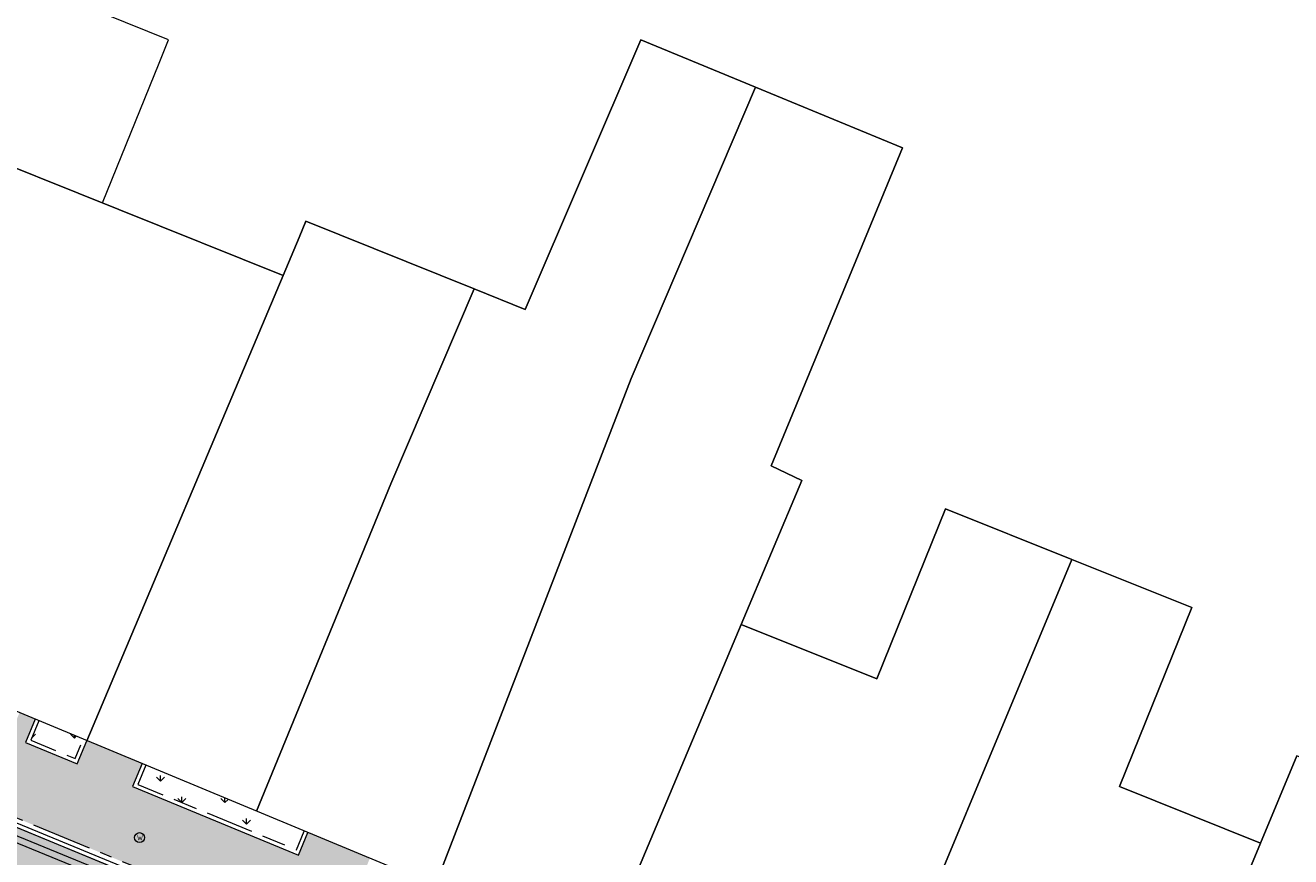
# Model space of a CAD drawing. Header units: metres. Extents: x 187916 to 189411, y 333285 to 334910.
# Tile 226 of 256: x 188665 to 188696, y 334225 to 334246. Entities that reach past the tile are written whole.
import ezdxf

# ---------------------------------------------------------------- set-up
doc = ezdxf.new("R2010")
doc.units = ezdxf.units.M
doc.linetypes.add('VH-OPSLUITBAND_100X200', pattern=[16, 8, -2, 4, -2])
doc.linetypes.add('VH-TROTTOIRBAND_180-200', pattern=[20, 10, -2, 2, -2, 2, -2])
for name, color, linetype, lineweight in [('B-ME-IE-MEUBILAIR_WEGMEUBILAIR-S', 253, 'Continuous', 18), ('B-ME-OG-BEBOUWING_HOOFDGEBOUW-G', 253, 'Continuous', 18), ('B-ME-VH-KANTOPSLUITING_ACHTERKANTBAND-G', 253, 'Continuous', 18), ('B-ME-VH-VERHARDING_ASFALT-G', 253, 'Continuous', 18), ('B-ME-VH-VERHARDING_BETONSTRAATSTEEN-G', 253, 'Continuous', 18), ('B-WE-OG-BEBOUWING-GV', 253, 'Continuous', 15), ('B-WE-OG-BEBOUWING_LUIFEL-GV', 253, 'Continuous', 15), ('B-WE-OG-TERREIN_ERF-GV', 253, 'Continuous', 15), ('N-WE-GR-VAKBEPLANTING-A', 94, 'Continuous', 5), ('N-WE-VH-KANTOPSLUITING_OPSLUITBAND_80X200-G', 30, 'VH-OPSLUITBAND_100X200', 15), ('N-WE-VH-KANTOPSLUITING_RIJWIELPADBAND_4-12 200-G', 94, 'VH-TROTTOIRBAND_180-200', 15), ('N-WE-VH-KANTOPSLUITING_VOORKANTBAND-G', 7, 'Continuous', 15), ('N-WE-VH-KANTVERHARDING_STREKLAAG_BSS-G', 60, 'Continuous', 18), ('N-WE-VH-VERHARDING_BETONSTRAATSTEEN-ROOD-A', 11, 'Continuous', 18), ('N-WE-VH-VERHARDING_TEGEL-A', 254, 'Continuous', 5)]:
    doc.layers.add(name, color=color, linetype=linetype, lineweight=lineweight)
doc.styles.add('NLCS-ISO', font='NLCS-ISO.ttf')
pattern_1 = [(90, (188650.22014, 334234.0573), (-0.538815, 0.538815), [0.142875, -0.934756]), (45, (188650.22014, 334234.0573), (-0.538815, 0.538815), [0.142875, -0.619125]), (135, (188650.22014, 334234.0573), (-0.538815, -0.538815), [0.142875, -0.619125])]

# ---------------------------------------------------------------- blocks, each defined once
blk = doc.blocks.new('SIE-WEG_STRAATPOT_WATER-SO')
blk.add_circle((0, 0), 0.4)
at = {"style": 'NLCS-ISO'}
blk.add_text('W', height=0.4, dxfattribs=at).set_placement((-0.21, -0.21))
blk = doc.blocks.new('DTM')
at = {"layer": 'B-ME-OG-BEBOUWING_HOOFDGEBOUW-G', "ltscale": 0.2, "flags": 128}
blk.add_lwpolyline([(188743.984, 334223.538), (188751.918, 334216.97), (188745.439, 334209.242), (188737.89, 334200.322), (188736.315, 334199.955), (188734.796, 334199.583), (188679.838, 334222.38), (188678.264, 334223.032), (188655.264, 334232.598), (188638.03, 334239.47), (188638.955, 334241.776), (188633.106, 334244.085), (188630.27, 334245.206), (188630.231, 334245.102), (188630.193, 334245.022), (188621.297, 334248.508), (188621.734, 334249.609), (188622.292, 334251.027), (188611.642, 334255.21), (188613.011, 334258.642), (188616.427, 334267.257)], dxfattribs=at)
at = {"layer": 'B-ME-VH-KANTOPSLUITING_ACHTERKANTBAND-G', "ltscale": 0.2, "flags": 128}
blk.add_lwpolyline([(188739.643, 334194.783), (188730.551, 334198.493), (188721.825, 334202.112), (188713.31, 334205.654), (188704.659, 334209.26), (188696.616, 334212.57), (188685.505, 334217.17), (188667.644, 334224.551), (188658.896, 334228.172), (188651.163, 334231.362), (188642.751, 334234.837), (188638.173, 334236.716), (188637.901, 334236.94), (188638.023, 334237.318), (188635.296, 334240.643)], dxfattribs=at)
at = {"layer": 'B-ME-VH-VERHARDING_ASFALT-G', "ltscale": 0.2, "flags": 128}
blk.add_lwpolyline([(188739.527, 334194.418), (188730.495, 334198.147), (188721.727, 334201.813), (188713.243, 334205.315), (188704.513, 334208.947), (188696.465, 334212.236), (188685.385, 334216.855), (188667.568, 334224.205), (188658.914, 334227.753), (188651.079, 334231.036), (188642.683, 334234.454), (188638.008, 334236.379), (188637.534, 334236.757), (188634.604, 334240.52), (188634.304, 334240.731), (188625.584, 334244.304), (188615.331, 334248.551), (188613.968, 334249.284), (188611.677, 334251.278), (188611.317, 334251.741)], dxfattribs=at)
at = {"layer": 'B-ME-VH-VERHARDING_BETONSTRAATSTEEN-G', "ltscale": 0.2, "flags": 128}
blk.add_lwpolyline([(188739.558, 334194.575), (188730.526, 334198.304), (188721.753, 334201.944), (188713.261, 334205.456), (188704.548, 334209.066), (188696.503, 334212.399), (188685.436, 334216.967), (188667.607, 334224.362), (188658.919, 334227.931), (188651.12, 334231.158), (188642.697, 334234.621), (188638.089, 334236.51), (188637.667, 334236.853), (188634.718, 334240.625), (188634.381, 334240.845), (188625.638, 334244.45), (188615.394, 334248.676), (188614.042, 334249.414), (188611.776, 334251.38), (188611.438, 334251.823)], dxfattribs=at)
at = {"layer": 'B-WE-OG-BEBOUWING-GV', "ltscale": 0.2, "flags": 128}
for points in [[(188674.884, 334224.438), (188679.79, 334237.144), (188682.9, 334244.442), (188680.03, 334245.625), (188677.134, 334238.873), (188675.858, 334239.387), (188673.768, 334234.505), (188670.411, 334226.298)], [(188679.065, 334222.7), (188682.547, 334230.976), (188684.067, 334234.588), (188683.295, 334234.954), (188686.584, 334242.922), (188682.9, 334244.442), (188679.79, 334237.144), (188674.884, 334224.438)], [(188666.16, 334228.066), (188671.074, 334239.726), (188662.834, 334243.027), (188662.649, 334243.103), (188657.868, 334231.515)], [(188670.411, 334226.298), (188673.768, 334234.505), (188675.858, 334239.387), (188671.645, 334241.082), (188671.473, 334240.675), (188671.074, 334239.726), (188666.16, 334228.066)], [(188685.578, 334219.999), (188690.823, 334232.608), (188687.664, 334233.875), (188685.942, 334229.613), (188682.547, 334230.976), (188679.065, 334222.7)], [(188692.138, 334217.278), (188695.55, 334225.5), (188692.018, 334226.918), (188693.83, 334231.401), (188690.823, 334232.608), (188685.578, 334219.999)], [(188701.485, 334213.401), (188705.82, 334223.816), (188696.461, 334227.689), (188695.55, 334225.5), (188692.138, 334217.278)]]:
    blk.add_lwpolyline(points, dxfattribs=at)
at = {"layer": 'B-WE-OG-BEBOUWING_LUIFEL-GV', "ltscale": 0.2, "flags": 128}
blk.add_lwpolyline([(188667.97, 334245.043), (188668.207, 334245.627), (188664.501, 334247.132), (188664.264, 334246.549), (188662.834, 334243.027), (188666.547, 334241.539)], close=True, dxfattribs=at)
at = {"layer": 'B-WE-OG-TERREIN_ERF-GV', "ltscale": 0.2, "flags": 128}
blk.add_lwpolyline([(188662.834, 334243.027), (188671.074, 334239.726), (188671.473, 334240.675), (188671.645, 334241.082), (188675.858, 334239.387), (188677.134, 334238.873), (188680.03, 334245.625), (188682.9, 334244.442), (188686.584, 334242.922), (188683.295, 334234.954), (188684.067, 334234.588), (188682.547, 334230.976), (188685.942, 334229.613), (188687.664, 334233.875), (188690.823, 334232.608), (188693.83, 334231.401), (188692.018, 334226.918), (188695.55, 334225.5), (188696.461, 334227.689)], dxfattribs=at)
at = {"layer": 'B-ME-IE-MEUBILAIR_WEGMEUBILAIR-S', "xscale": 0.3125, "yscale": 0.3125, "zscale": 0.3125}
blk.add_blockref('SIE-WEG_STRAATPOT_WATER-SO', (188667.478, 334225.638), dxfattribs=at)
blk = doc.blocks.new('ontwerp Wilhelmina- & Engelenkampstraat')
at = {"layer": 'N-WE-GR-VAKBEPLANTING-A', "transparency": 33554610}
h = blk.add_hatch(dxfattribs=at)
h.set_pattern_fill('GRASS', color=256, scale=0.03)
h.set_pattern_definition(pattern_1)
h.paths.add_polyline_path([(188666.066, 334228.105), (188664.958, 334228.566), (188664.756, 334228.077), (188665.866, 334227.62)])
h = blk.add_hatch(dxfattribs=at)
h.set_pattern_fill('GRASS', color=256, scale=0.03)
h.set_pattern_definition(pattern_1)
h.paths.add_polyline_path([(188667.633, 334227.454), (188667.434, 334226.972), (188671.408, 334225.332), (188671.603, 334225.803)])
at = {"layer": 'N-WE-VH-VERHARDING_BETONSTRAATSTEEN-ROOD-A', "transparency": 33554610}
h = blk.add_hatch(color=11, dxfattribs=at)
h.dxf.hatch_style = 1
edge = h.paths.add_edge_path()
edge.add_arc((188610.102, 334220.023), 28.18, 56.2483, 66.6613)
edge.add_line((188621.266, 334245.897), (188620.541, 334244.141))
edge.add_arc((188610.102, 334220.023), 26.28, 56.2483, 66.5965, ccw=False)
edge.add_line((188624.703, 334241.873), (188628.253, 334239.501))
edge.add_arc((188643.198, 334260.32), 25.628, 234.3271, 247.2971)
edge.add_line((188633.307, 334236.678), (188731.96, 334195.932))
edge.add_arc((188734.632, 334202.402), 7, 247.5568, 283.4372)
edge.add_line((188736.259, 334195.594), (188744.038, 334197.452))
edge.add_arc((188745.2, 334192.589), 5, 63.8956, 103.4372, ccw=False)
edge.add_line((188747.4, 334197.079), (188747.764, 334196.9))
edge.add_line((188747.764, 334196.9), (188748.661, 334196.458))
edge.add_arc((188748.439, 334196.01), 0.5, -52.9354, 63.6174, ccw=False)
edge.add_arc((188739.699, 334207.58), 15, 307.0646, 317.8121)
edge.add_line((188750.813, 334197.506), (188749.944, 334197.941))
edge.add_arc((188619.969, 333937.011), 291.51, 63.52108, 63.89558)
edge.add_arc((188745.2, 334192.589), 6.9, 63.8956, 103.4372)
edge.add_line((188743.596, 334199.3), (188735.817, 334197.442))
edge.add_arc((188734.632, 334202.402), 5.1, 247.5583, 283.4372, ccw=False)
edge.add_line((188732.685, 334197.688), (188634.033, 334238.434))
edge.add_arc((188642.362, 334258.602), 21.82, 236.2483, 247.5583, ccw=False)
edge.add_line((188630.239, 334240.459), (188625.759, 334243.453))
at = {"layer": 'N-WE-VH-VERHARDING_TEGEL-A', "transparency": 33554610}
h = blk.add_hatch(color=256, dxfattribs=at)
h.dxf.hatch_style = 1
edge = h.paths.add_edge_path()
edge.add_line((188732.769, 334197.892), (188733.665, 334200.053))
edge.add_line((188733.665, 334200.053), (188730.604, 334201.323))
edge.add_line((188730.604, 334201.323), (188730.374, 334200.768))
edge.add_line((188730.374, 334200.768), (188727.141, 334202.109))
edge.add_line((188727.141, 334202.109), (188727.371, 334202.664))
edge.add_line((188727.371, 334202.664), (188725.522, 334203.43))
edge.add_line((188725.522, 334203.43), (188725.292, 334202.876))
edge.add_line((188725.292, 334202.876), (188723.63, 334203.566))
edge.add_line((188723.63, 334203.566), (188723.86, 334204.12))
edge.add_line((188723.86, 334204.12), (188708.483, 334210.498))
edge.add_line((188708.483, 334210.498), (188708.25, 334209.941))
edge.add_line((188708.25, 334209.941), (188704.098, 334211.676))
edge.add_line((188704.098, 334211.676), (188704.326, 334212.222))
edge.add_line((188704.326, 334212.222), (188701.485, 334213.401))
edge.add_line((188701.485, 334213.401), (188701.254, 334212.847))
edge.add_line((188701.254, 334212.847), (188699.592, 334213.537))
edge.add_line((188699.592, 334213.537), (188699.822, 334214.091))
edge.add_line((188699.822, 334214.091), (188693.061, 334216.895))
edge.add_line((188693.061, 334216.895), (188692.831, 334216.341))
edge.add_line((188692.831, 334216.341), (188691.908, 334216.724))
edge.add_line((188691.908, 334216.724), (188692.138, 334217.278))
edge.add_line((188692.138, 334217.278), (188690.786, 334217.839))
edge.add_line((188690.786, 334217.839), (188690.542, 334217.224))
edge.add_line((188690.542, 334217.224), (188688.564, 334218.04))
edge.add_line((188688.564, 334218.04), (188688.822, 334218.653))
edge.add_line((188688.822, 334218.653), (188688.505, 334218.785))
edge.add_line((188688.505, 334218.785), (188688.275, 334218.231))
edge.add_line((188688.275, 334218.231), (188687.352, 334218.614))
edge.add_line((188687.352, 334218.614), (188687.582, 334219.168))
edge.add_line((188687.582, 334219.168), (188684.191, 334220.574))
edge.add_line((188684.191, 334220.574), (188683.961, 334220.02))
edge.add_line((188683.961, 334220.02), (188682.852, 334220.48))
edge.add_line((188682.852, 334220.48), (188683.082, 334221.034))
edge.add_line((188683.082, 334221.034), (188682.762, 334221.167))
edge.add_line((188682.762, 334221.167), (188682.505, 334220.528))
edge.add_line((188682.505, 334220.528), (188680.574, 334221.352))
edge.add_line((188680.574, 334221.352), (188680.793, 334221.984))
edge.add_line((188680.793, 334221.984), (188679.838, 334222.38))
edge.add_line((188679.838, 334222.38), (188679.145, 334222.667))
edge.add_line((188679.145, 334222.667), (188678.901, 334222.071))
edge.add_line((188678.901, 334222.071), (188677.946, 334222.458))
edge.add_line((188677.946, 334222.458), (188678.211, 334223.054))
edge.add_line((188678.211, 334223.054), (188677.512, 334223.345))
edge.add_line((188677.512, 334223.345), (188677.281, 334222.791))
edge.add_line((188677.281, 334222.791), (188674.973, 334223.751))
edge.add_line((188674.973, 334223.751), (188675.204, 334224.305))
edge.add_line((188675.204, 334224.305), (188674.631, 334224.543))
edge.add_line((188674.631, 334224.543), (188674.402, 334223.987))
edge.add_line((188674.402, 334223.987), (188673.015, 334224.56))
edge.add_line((188673.015, 334224.56), (188673.246, 334225.119))
edge.add_line((188673.246, 334225.119), (188671.695, 334225.764))
edge.add_line((188671.695, 334225.764), (188671.463, 334225.201))
edge.add_line((188671.463, 334225.201), (188667.303, 334226.918))
edge.add_line((188667.303, 334226.918), (188667.541, 334227.492))
edge.add_line((188667.541, 334227.492), (188666.16, 334228.066))
edge.add_line((188666.16, 334228.066), (188665.92, 334227.489))
edge.add_line((188665.92, 334227.489), (188664.626, 334228.023))
edge.add_line((188664.626, 334228.023), (188664.866, 334228.605))
edge.add_line((188664.866, 334228.605), (188664.472, 334228.768))
edge.add_line((188664.472, 334228.768), (188664.358, 334228.498))
edge.add_line((188664.358, 334228.498), (188663.352, 334228.909))
edge.add_line((188663.352, 334228.909), (188663.465, 334229.187))
edge.add_line((188663.465, 334229.187), (188660.352, 334230.482))
edge.add_line((188660.352, 334230.482), (188660.245, 334230.206))
edge.add_line((188660.245, 334230.206), (188659.226, 334230.646))
edge.add_line((188659.226, 334230.646), (188659.307, 334230.917))
edge.add_line((188659.307, 334230.917), (188656.276, 334232.177))
edge.add_line((188656.276, 334232.177), (188656.072, 334231.69))
edge.add_line((188656.072, 334231.69), (188655.081, 334232.093))
edge.add_line((188655.081, 334232.093), (188655.291, 334232.587))
edge.add_line((188655.291, 334232.587), (188655.264, 334232.598))
edge.add_line((188655.264, 334232.598), (188655.187, 334232.629))
edge.add_line((188655.187, 334232.629), (188654.641, 334232.847))
edge.add_line((188654.641, 334232.847), (188654.4, 334232.314))
edge.add_line((188654.4, 334232.314), (188653.419, 334232.706))
edge.add_line((188653.419, 334232.706), (188653.626, 334233.251))
edge.add_line((188653.626, 334233.251), (188653.244, 334233.404))
edge.add_line((188653.244, 334233.404), (188653, 334232.803))
edge.add_line((188653, 334232.803), (188650.03, 334233.993))
edge.add_line((188650.03, 334233.993), (188650.271, 334234.589))
edge.add_line((188650.271, 334234.589), (188638.043, 334239.464))
edge.add_line((188638.043, 334239.464), (188638.955, 334241.776))
edge.add_line((188638.955, 334241.776), (188633.106, 334244.085))
edge.add_line((188633.106, 334244.085), (188630.27, 334245.206))
edge.add_line((188630.27, 334245.206), (188630.231, 334245.102))
edge.add_line((188630.231, 334245.102), (188630.193, 334245.022))
edge.add_line((188630.193, 334245.022), (188622.197, 334248.155))
edge.add_line((188622.197, 334248.155), (188621.35, 334246.1))
edge.add_arc((188609.966, 334219.736), 28.717, 55.4417, 66.6443, ccw=False)
edge.add_line((188626.255, 334243.386), (188626.474, 334243.24))
edge.add_line((188626.474, 334243.24), (188626.589, 334243.534))
edge.add_arc((188627.52, 334243.169), 1, 68.6029, 158.6029, ccw=False)
edge.add_line((188627.885, 334244.101), (188635.727, 334241.028))
edge.add_arc((188635.362, 334240.097), 1, -22.3929, 68.6029, ccw=False)
edge.add_line((188636.287, 334239.716), (188635.59, 334238.029))
edge.add_line((188635.59, 334238.029), (188732.769, 334197.892))
at = {"layer": 'N-WE-VH-KANTOPSLUITING_OPSLUITBAND_80X200-G', "ltscale": 0.15, "flags": 128}
for points in [[(188664.958, 334228.566), (188664.756, 334228.077), (188665.866, 334227.62), (188666.066, 334228.105)], [(188667.633, 334227.454), (188667.434, 334226.972), (188671.408, 334225.332), (188671.603, 334225.803)]]:
    blk.add_lwpolyline(points, dxfattribs=at)
at = {"layer": 'N-WE-VH-KANTOPSLUITING_RIJWIELPADBAND_4-12 200-G', "ltscale": 0.15, "flags": 128}
blk.add_lwpolyline([(188732.769, 334197.892), (188634.116, 334238.637, -0.049389), (188630.361, 334240.642), (188627.951, 334242.253), (188625.881, 334243.636, 0.045497), (188621.35, 334246.1)], format="xyb", dxfattribs=at)
at = {"layer": 'N-WE-VH-KANTOPSLUITING_VOORKANTBAND-G', "flags": 128}
blk.add_lwpolyline([(188732.723, 334197.781), (188634.071, 334238.527, -0.049389), (188630.295, 334240.543), (188627.885, 334242.153), (188625.815, 334243.536, 0.04548), (188621.304, 334245.989)], format="xyb", dxfattribs=at)
for points in [[(188664.866, 334228.605), (188664.626, 334228.023), (188665.92, 334227.489), (188666.158, 334228.067)], [(188667.54, 334227.492), (188667.303, 334226.918), (188671.463, 334225.201), (188671.695, 334225.764)]]:
    blk.add_lwpolyline(points, dxfattribs=at)
at = {"layer": 'N-WE-VH-KANTVERHARDING_STREKLAAG_BSS-G', "flags": 128}
blk.add_lwpolyline([(188621.265, 334245.898, -0.04548), (188625.759, 334243.453), (188627.829, 334242.07), (188630.239, 334240.459, 0.049389), (188634.033, 334238.434), (188732.685, 334197.688)], format="xyb", dxfattribs=at)

msp = doc.modelspace()

# ---------------------------------------------------------------- block references
msp.add_blockref('DTM', (0, 0))

# ---------------------------------------------------------------- next in the draw order: block references
msp.add_blockref('ontwerp Wilhelmina- & Engelenkampstraat', (0, 0))

doc.saveas('drawing.dxf')
